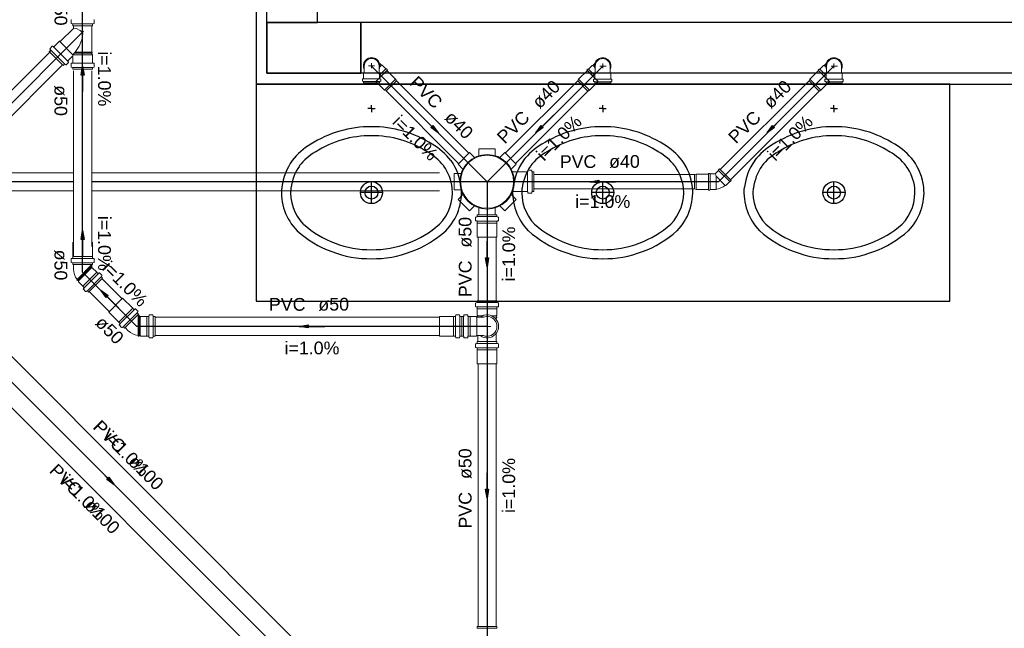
# Model space of a CAD drawing. Header units: millimetres. Extents: x 0 to 354, y 0 to 59.
# Tile 64 of 84: x 288.88 to 299.79, y 17.44 to 24.18. Entities that reach past the tile are written whole.
import ezdxf

# ---------------------------------------------------------------- set-up
doc = ezdxf.new("R2010")
doc.units = ezdxf.units.MM
for name, color, linetype, lineweight in [('AP-Colunas', 196, 'Continuous', 30), ('CV-Sentido tubo', 32, 'Continuous', 20), ('CV-Seção tubo', 32, 'Continuous', 20), ('CV-Textos tubo', 1, 'Continuous', 20), ('CV-Tubos detalhe', 32, 'Continuous', 30), ('Simbolos', 3, 'Continuous', 20), ('SIMBOLOS INT', 1, 'Continuous', 30), ('SIMBOLOS-INT', 1, 'Continuous', 20), ('Simbolos_int', 1, 'Continuous', 5), ('TQ-Sentido tubo', 32, 'Continuous', 20), ('TQ-Seção tubo', 32, 'Continuous', 20), ('TQ-Textos tubo', 1, 'Continuous', 20), ('TQ-Tubos detalhe', 32, 'Continuous', 30)]:
    doc.layers.add(name, color=color, linetype=linetype, lineweight=lineweight)
doc.styles.add('Arial', font='arial.ttf')
doc.styles.get("Standard").update_dxf_attribs({"font": 'arial.ttf'})
doc.dimstyles.get("Standard").update_dxf_attribs({"dimtxt": 0.18, "dimasz": 0.18, "dimexe": 0.18, "dimexo": 0.0625, "dimgap": 0.09, "dimtad": 0, "dimtih": 1, "dimtoh": 1, "dimdec": 4, "dimzin": 0, "dimdsep": 46, "dimtxsty": 'Standard', "dimcen": 0.09, "dimadec": 0, "dimazin": 0, "dimtfac": 1, "dimtdec": 4, "dimtofl": 0, "dimtmove": 0, "dimatfit": 3, "dimfxl": 1, "dimtolj": 1, "dimtzin": 0, "dimarcsym": 0})

msp = doc.modelspace()

# ---------------------------------------------------------------- linework, layer by layer
at = {"color": 1}
for p, q in [((292.1827, 24.1433), (292.1827, 30.5813)), ((291.5017, 30.4613), (291.5017, 23.4623)), ((291.6217, 23.5823), (291.6217, 30.4613)), ((292.6627, 24.1433), (291.6217, 24.1433)), ((291.6217, 24.1433), (291.6217, 23.5823)), ((291.6217, 24.1433), (292.1827, 24.1433)), ((292.6627, 23.5823), (292.6627, 24.1433)), ((303.4207, 24.1433), (292.6627, 24.1433)), ((292.6627, 24.1433), (292.6627, 23.5823)), ((291.6217, 23.5823), (292.6627, 23.5823)), ((303.3007, 23.5823), (291.6217, 23.5823)), ((291.5017, 23.4623), (303.3007, 23.4623))]:
    msp.add_line(p, q, dxfattribs=at)
at = {"layer": 'AP-Colunas'}
msp.add_lwpolyline([(291.5017, 23.4623), (291.5017, 21.0623), (299.1817, 21.0623), (299.1817, 23.4623), (291.5017, 23.4623)], close=True, dxfattribs=at)
at = {"layer": 'CV-Seção tubo'}
for p, q in [((283.3547, 17.9526), (289.2253, 23.824)), ((283.4959, 17.8112), (289.352, 23.6669)), ((289.4817, 21.556), (289.4817, 23.6083)), ((289.6817, 21.6677), (289.6817, 23.6083)), ((289.4817, 22.4823), (288.1673, 22.4823)), ((291.5017, 22.4823), (289.6817, 22.4823)), ((293.5317, 22.4823), (290.3837, 22.4823)), ((289.4817, 22.2823), (287.9673, 22.2823)), ((291.5017, 22.2823), (289.6817, 22.2823)), ((293.5317, 22.2823), (290.3837, 22.2823)), ((290.0187, 21.0868), (289.7957, 21.3101)), ((289.8767, 20.9454), (289.6537, 21.1687)), ((293.5317, 20.8823), (290.3837, 20.8823)), ((293.5317, 20.8823), (290.3837, 20.8823)), ((293.5317, 20.6823), (290.3837, 20.6823)), ((293.5317, 20.6823), (290.3837, 20.6823))]:
    msp.add_line(p, q, dxfattribs=at)
at = {"layer": 'CV-Tubos detalhe'}
for p, q in [((289.5817, 24.0213), (289.5817, 25.0213)), ((281.6035, 16.0603), (289.5817, 24.0384)), ((289.5817, 23.0213), (289.5817, 24.0213)), ((289.5817, 22.0213), (289.5817, 23.0213)), ((289.4817, 22.3823), (288.0673, 22.3823)), ((290.1817, 22.3823), (289.6817, 22.3823)), ((294.0597, 22.3823), (290.1817, 22.3823)), ((289.5817, 21.3823), (289.5817, 22.0213)), ((290.1817, 20.7823), (289.5817, 21.3823)), ((294.0597, 20.7823), (290.1817, 20.7823)), ((294.0597, 20.7823), (290.1817, 20.7823))]:
    msp.add_line(p, q, dxfattribs=at)
at = {"layer": 'Simbolos'}
for p, q in [((289.4547, 24.1364), (289.4547, 24.1714)), ((289.4577, 24.1324), (289.4697, 24.1294)), ((289.4727, 24.1084), (289.4727, 24.1254)), ((289.4727, 24.1084), (289.6907, 24.1084)), ((289.4807, 24.0834), (289.4807, 24.1084)), ((289.6827, 23.8154), (289.6827, 24.1084)), ((289.6907, 24.1084), (289.6907, 24.1254)), ((289.7057, 24.1324), (289.6937, 24.1294)), ((289.7087, 24.1364), (289.7087, 24.1714)), ((289.3357, 23.9364), (289.4787, 24.0784)), ((289.2207, 23.8574), (289.2457, 23.8814)), ((289.2507, 23.8824), (289.2587, 23.8754)), ((289.2637, 23.8754), (289.3247, 23.9364)), ((289.3247, 23.9364), (289.3357, 23.9364)), ((289.2127, 23.8244), (289.2257, 23.8364)), ((289.3677, 23.6694), (289.2127, 23.8244)), ((289.2197, 23.8524), (289.2257, 23.8414)), ((289.4187, 23.7204), (289.4667, 23.7684)), ((289.6827, 23.8154), (289.6887, 23.8154)), ((289.6827, 23.7924), (289.6827, 23.8034)), ((289.6827, 23.8034), (289.6887, 23.8034)), ((289.6907, 23.7854), (289.6827, 23.7924)), ((289.6887, 23.8034), (289.6887, 23.8154)), ((289.6907, 23.7184), (289.6907, 23.7854)), ((289.3677, 23.6694), (289.3797, 23.6824)), ((289.3957, 23.6764), (289.3847, 23.6824)), ((289.4007, 23.6774), (289.4247, 23.7024)), ((289.4257, 23.7074), (289.4187, 23.7154)), ((289.4547, 23.6544), (289.4547, 23.6894)), ((289.4577, 23.6934), (289.4687, 23.6944)), ((289.4727, 23.7184), (289.4727, 23.7654)), ((289.4727, 23.7174), (289.4727, 23.7184)), ((289.4727, 23.6984), (289.4727, 23.7174)), ((289.6907, 23.7174), (289.6907, 23.7184)), ((289.6907, 23.6984), (289.6907, 23.7174)), ((289.7057, 23.6934), (289.6947, 23.6944)), ((289.7087, 23.6544), (289.7087, 23.6894)), ((292.6987, 23.6643), (292.6987, 23.6253)), ((292.8637, 23.6643), (292.8637, 23.6253)), ((292.8667, 23.6953), (292.8897, 23.6723)), ((292.8967, 23.6723), (292.8897, 23.6723)), ((292.9387, 23.6303), (292.8967, 23.6723)), ((295.1827, 23.6273), (295.2247, 23.6693)), ((295.2247, 23.6693), (295.2317, 23.6693)), ((295.2537, 23.6923), (295.2317, 23.6693)), ((295.2577, 23.6623), (295.2577, 23.6223)), ((295.4227, 23.6623), (295.4227, 23.6223)), ((297.7437, 23.6273), (297.7857, 23.6693)), ((297.7857, 23.6693), (297.7927, 23.6693)), ((297.8147, 23.6923), (297.7927, 23.6693)), ((297.8187, 23.6623), (297.8187, 23.6223)), ((297.9837, 23.6623), (297.9837, 23.6223)), ((289.4577, 23.6514), (289.4697, 23.6474)), ((289.4727, 23.6264), (289.4727, 23.6434)), ((289.6907, 23.6264), (289.4727, 23.6264)), ((289.6907, 23.6264), (289.6907, 23.6434)), ((289.7057, 23.6514), (289.6937, 23.6474)), ((292.6927, 23.5823), (292.6987, 23.5883)), ((292.6927, 23.5253), (292.6927, 23.5823)), ((292.6987, 23.6253), (292.6987, 23.5883)), ((292.8297, 23.4923), (292.9497, 23.6125)), ((292.8637, 23.6253), (292.8637, 23.5883)), ((292.8697, 23.5823), (292.8637, 23.5883)), ((292.9557, 23.6183), (292.8697, 23.5323)), ((292.8697, 23.5253), (292.8697, 23.5823)), ((292.9447, 23.6303), (292.9387, 23.6303)), ((292.9557, 23.6183), (292.9447, 23.6303)), ((292.9497, 23.6125), (293.0457, 23.5163)), ((295.1697, 23.6119), (295.0727, 23.5158)), ((295.1657, 23.6163), (295.1767, 23.6273)), ((295.1657, 23.6163), (295.2517, 23.5293)), ((295.1697, 23.6119), (295.2897, 23.4917)), ((295.1767, 23.6273), (295.1827, 23.6273)), ((295.2517, 23.5803), (295.2577, 23.5853)), ((295.2517, 23.5233), (295.2517, 23.5803)), ((295.2577, 23.6223), (295.2577, 23.5853)), ((295.4227, 23.6223), (295.4227, 23.5853)), ((295.4287, 23.5803), (295.4227, 23.5853)), ((295.4287, 23.5233), (295.4287, 23.5803)), ((297.7307, 23.612), (297.6337, 23.5159)), ((297.7267, 23.6163), (297.7377, 23.6273)), ((297.7267, 23.6163), (297.8127, 23.5293)), ((297.7307, 23.612), (297.8507, 23.4918)), ((297.7377, 23.6273), (297.7437, 23.6273)), ((297.8127, 23.5803), (297.8187, 23.5853)), ((297.8127, 23.5233), (297.8127, 23.5803)), ((297.8187, 23.6223), (297.8187, 23.5853)), ((297.9837, 23.6223), (297.9837, 23.5853)), ((297.9897, 23.5803), (297.9837, 23.5853)), ((297.9897, 23.5233), (297.9897, 23.5803)), ((292.6807, 23.4983), (292.6807, 23.5173)), ((292.6837, 23.4943), (292.6897, 23.4923)), ((292.6847, 23.5213), (292.6897, 23.5213)), ((292.6927, 23.4763), (292.6927, 23.4883)), ((292.8697, 23.4763), (292.6927, 23.4763)), ((292.8297, 23.4923), (292.9257, 23.3961)), ((292.8697, 23.4763), (292.8697, 23.4883)), ((292.8777, 23.5213), (292.8727, 23.5213)), ((292.8787, 23.4943), (292.8727, 23.4923)), ((292.8817, 23.4983), (292.8817, 23.5173)), ((293.0457, 23.5163), (293.0557, 23.5001)), ((295.0727, 23.5158), (295.0637, 23.4995)), ((295.2897, 23.4917), (295.1937, 23.3956)), ((295.2397, 23.4953), (295.2397, 23.5143)), ((295.2427, 23.4913), (295.2487, 23.4903)), ((295.2437, 23.5183), (295.2487, 23.5193)), ((295.2517, 23.4743), (295.2517, 23.4863)), ((295.2517, 23.4743), (295.4287, 23.4743)), ((295.4287, 23.4743), (295.4287, 23.4863)), ((295.4367, 23.5183), (295.4317, 23.5193)), ((295.4377, 23.4913), (295.4317, 23.4903)), ((295.4407, 23.4953), (295.4407, 23.5143)), ((297.6337, 23.5159), (297.6247, 23.4996)), ((297.8507, 23.4918), (297.7547, 23.3957)), ((297.8007, 23.4953), (297.8007, 23.5143)), ((297.8037, 23.4913), (297.8097, 23.4903)), ((297.8047, 23.5183), (297.8097, 23.5193)), ((297.8127, 23.4743), (297.8127, 23.4863)), ((297.8127, 23.4743), (297.9897, 23.4743)), ((297.9897, 23.4743), (297.9897, 23.4863)), ((297.9977, 23.5183), (297.9927, 23.5193)), ((297.9987, 23.4913), (297.9927, 23.4903)), ((298.0017, 23.4953), (298.0017, 23.5143)), ((292.9257, 23.3961), (292.9417, 23.3869)), ((295.1937, 23.3956), (295.1767, 23.3864)), ((297.7547, 23.3957), (297.7377, 23.3865)), ((293.8647, 22.7043), (293.7377, 22.5773)), ((293.8647, 22.7043), (293.9197, 22.6493)), ((293.9697, 22.7483), (293.9697, 22.6703)), ((294.1497, 22.7483), (293.9697, 22.7483)), ((294.1497, 22.7483), (294.1497, 22.6703)), ((294.2547, 22.7043), (294.1997, 22.6493)), ((294.3817, 22.5773), (294.2547, 22.7043)), ((293.7377, 22.5773), (293.7927, 22.5223)), ((294.3817, 22.5773), (294.3267, 22.5223)), ((293.6937, 22.4723), (293.6937, 22.2923)), ((293.6937, 22.4723), (293.7717, 22.4723)), ((294.5057, 22.4913), (294.3407, 22.4913)), ((294.5107, 22.5063), (294.5097, 22.4953)), ((294.5497, 22.5093), (294.5147, 22.5093)), ((294.5537, 22.5063), (294.5567, 22.4943)), ((294.5777, 22.4913), (294.5607, 22.4913)), ((294.5777, 22.2733), (294.5777, 22.4913)), ((296.3747, 22.4673), (296.3567, 22.4623)), ((296.5107, 22.4673), (296.3747, 22.4673)), ((296.5107, 22.4735), (296.5107, 22.2911)), ((296.5107, 22.4735), (296.5267, 22.4735)), ((296.5107, 22.4673), (296.5107, 22.2973)), ((296.5267, 22.4735), (296.5307, 22.4693)), ((296.5307, 22.4693), (296.5847, 22.4693)), ((296.6227, 22.5075), (296.5847, 22.4693)), ((296.6337, 22.5244), (296.6227, 22.5131)), ((296.6227, 22.5131), (296.6227, 22.5075)), ((296.6337, 22.5244), (296.7627, 22.3957)), ((296.7457, 22.3844), (296.7037, 22.342)), ((296.7517, 22.3844), (296.7457, 22.3844)), ((296.7627, 22.3957), (296.7517, 22.3844)), ((293.6937, 22.2923), (293.7717, 22.2923)), ((293.7377, 22.1873), (293.7927, 22.2423)), ((294.3817, 22.1873), (294.3267, 22.2423)), ((294.5057, 22.2733), (294.3407, 22.2733)), ((294.5107, 22.2583), (294.5097, 22.2693)), ((294.5497, 22.2553), (294.5147, 22.2553)), ((294.5537, 22.2583), (294.5567, 22.2703)), ((294.5777, 22.2733), (294.5607, 22.2733)), ((296.3747, 22.2973), (296.3567, 22.3023)), ((296.5107, 22.2973), (296.3747, 22.2973)), ((296.5107, 22.2911), (296.5267, 22.2911)), ((296.5267, 22.2911), (296.5307, 22.2953)), ((296.5307, 22.2953), (296.5907, 22.2953)), ((296.5907, 22.2953), (296.5957, 22.3003)), ((296.7037, 22.342), (296.6967, 22.342)), ((293.7377, 22.1873), (293.8647, 22.0603)), ((294.2547, 22.0603), (294.3817, 22.1873)), ((293.8647, 22.0603), (293.9197, 22.1153)), ((293.9697, 22.0163), (293.9697, 22.0943)), ((294.1497, 22.0163), (294.1497, 22.0943)), ((294.2547, 22.0603), (294.1997, 22.1153)), ((293.9327, 21.9883), (293.9327, 21.9533)), ((293.9357, 21.9923), (293.9477, 21.9953)), ((293.9357, 21.9493), (293.9467, 21.9483)), ((293.9507, 22.0163), (294.1687, 22.0163)), ((293.9507, 22.0163), (293.9507, 21.9993)), ((293.9507, 21.9443), (293.9507, 21.9253)), ((293.9507, 21.9253), (293.9507, 21.9243)), ((293.9507, 21.9243), (293.9507, 21.7683)), ((293.9697, 22.0163), (294.1497, 22.0163)), ((294.1687, 22.0163), (294.1687, 21.9993)), ((294.1687, 21.9443), (294.1687, 21.9253)), ((294.1687, 21.9253), (294.1687, 21.9243)), ((294.1687, 21.9243), (294.1687, 21.7683)), ((294.1837, 21.9923), (294.1717, 21.9953)), ((294.1837, 21.9493), (294.1727, 21.9483)), ((294.1867, 21.9883), (294.1867, 21.9533)), ((289.4727, 21.557), (289.4727, 21.713)), ((289.6907, 21.557), (289.6907, 21.713)), ((289.4547, 21.493), (289.4547, 21.528)), ((289.4577, 21.532), (289.4687, 21.533)), ((289.4577, 21.489), (289.4697, 21.486)), ((289.4727, 21.556), (289.4727, 21.557)), ((289.4727, 21.537), (289.4727, 21.556)), ((289.4727, 21.465), (289.4727, 21.482)), ((289.6907, 21.556), (289.6907, 21.557)), ((289.6907, 21.537), (289.6907, 21.556)), ((289.6907, 21.465), (289.6907, 21.482)), ((289.7057, 21.489), (289.6937, 21.486)), ((289.7057, 21.532), (289.6947, 21.533)), ((289.7087, 21.493), (289.7087, 21.528)), ((289.4727, 21.465), (289.6907, 21.465)), ((289.4797, 21.4148), (289.4807, 21.465)), ((289.6827, 21.4325), (289.6827, 21.465)), ((289.6887, 21.4289), (289.6867, 21.4282)), ((289.7377, 21.3808), (289.6887, 21.4289)), ((289.7507, 21.3674), (289.7377, 21.3808)), ((289.7647, 21.3745), (289.7567, 21.3674)), ((289.7947, 21.349), (289.7697, 21.3738)), ((289.5197, 21.3016), (289.5157, 21.2967)), ((289.5237, 21.2889), (289.5157, 21.2967)), ((289.5287, 21.2925), (289.5237, 21.2889)), ((289.5357, 21.2854), (289.5287, 21.2925)), ((289.5347, 21.2748), (289.5357, 21.2854)), ((289.5827, 21.2267), (289.5347, 21.2748)), ((289.6477, 21.1623), (289.8017, 21.3165)), ((289.7957, 21.3441), (289.7887, 21.3335)), ((289.8017, 21.3165), (289.7897, 21.3285)), ((289.5967, 21.2133), (289.5827, 21.2267)), ((289.5897, 21.1991), (289.5967, 21.2076)), ((289.6147, 21.1694), (289.5897, 21.1942)), ((289.6197, 21.1687), (289.6307, 21.1751)), ((289.6477, 21.1623), (289.6357, 21.1744)), ((290.1357, 20.9829), (290.0247, 21.0932)), ((293.9357, 21.0423), (293.9477, 21.0453)), ((294.1687, 21.0663), (293.9507, 21.0663)), ((293.9507, 21.0663), (293.9507, 21.0493)), ((294.1687, 21.0663), (294.1687, 21.0493)), ((294.1837, 21.0423), (294.1717, 21.0453)), ((289.9807, 20.8287), (289.8707, 20.939)), ((290.1357, 20.9822), (290.1357, 20.9829)), ((290.1497, 20.9687), (290.1357, 20.9822)), ((290.1637, 20.9758), (290.1547, 20.9687)), ((290.1927, 20.9504), (290.1687, 20.9751)), ((290.1937, 20.9454), (290.1877, 20.9348)), ((293.9327, 21.0383), (293.9327, 21.0033)), ((293.9357, 20.9993), (293.9467, 20.9983)), ((293.9507, 20.9943), (293.9507, 20.9753)), ((293.9507, 20.9753), (293.9507, 20.9073)), ((294.1687, 20.9943), (294.1687, 20.9753)), ((294.1687, 20.9753), (294.1687, 20.9073)), ((294.1837, 20.9993), (294.1727, 20.9983)), ((294.1867, 21.0383), (294.1867, 21.0033)), ((289.9817, 20.828), (289.9807, 20.8287)), ((289.9957, 20.8146), (289.9817, 20.828)), ((290.0457, 20.7637), (290.2007, 20.9178)), ((290.2007, 20.9178), (290.1887, 20.9299)), ((290.2177, 20.8893), (290.1947, 20.9123)), ((290.2247, 20.8913), (290.2237, 20.8893)), ((290.2927, 20.8913), (290.2247, 20.8913)), ((290.3117, 20.8913), (290.2927, 20.8913)), ((290.3167, 20.9063), (290.3157, 20.8953)), ((290.3557, 20.9093), (290.3207, 20.9093)), ((290.3597, 20.9063), (290.3627, 20.8943)), ((290.3837, 20.8913), (290.3667, 20.8913)), ((290.3837, 20.6733), (290.3837, 20.8913)), ((293.6877, 20.8913), (293.5317, 20.8913)), ((293.6887, 20.8913), (293.6877, 20.8913)), ((293.7077, 20.8913), (293.6887, 20.8913)), ((293.7127, 20.9063), (293.7117, 20.8953)), ((293.7517, 20.9093), (293.7167, 20.9093)), ((293.7557, 20.9063), (293.7587, 20.8943)), ((293.7797, 20.8913), (293.7627, 20.8913)), ((293.7797, 20.8913), (293.7797, 20.6733)), ((293.7797, 20.8913), (293.7967, 20.8913)), ((293.7797, 20.8913), (293.7797, 20.6733)), ((293.8037, 20.9063), (293.8007, 20.8943)), ((293.8077, 20.9093), (293.8427, 20.9093)), ((293.8467, 20.9063), (293.8477, 20.8953)), ((293.8517, 20.8913), (293.8707, 20.8913)), ((293.8707, 20.8913), (293.8717, 20.8913)), ((293.8717, 20.8913), (293.9387, 20.8913)), ((293.9387, 20.8913), (293.9457, 20.8833)), ((293.9457, 20.8833), (294.0187, 20.8833)), ((293.9507, 20.9073), (293.9587, 20.9003)), ((293.9587, 20.8903), (293.9527, 20.8893)), ((293.9527, 20.8893), (293.9527, 20.8833)), ((293.9587, 20.9003), (293.9587, 20.8833)), ((294.1687, 20.9073), (294.1607, 20.9003)), ((294.1607, 20.9003), (294.1607, 20.8593)), ((294.1607, 20.8903), (294.1667, 20.8893)), ((294.1607, 20.8773), (294.1667, 20.8783)), ((294.1667, 20.8893), (294.1667, 20.8783)), ((289.9877, 20.8005), (289.9957, 20.8089)), ((290.0137, 20.7708), (289.9887, 20.7955)), ((290.0187, 20.77), (290.0287, 20.7764)), ((290.0457, 20.7637), (290.0337, 20.7757)), ((290.0867, 20.7333), (290.0517, 20.7693)), ((290.1947, 20.6813), (290.1957, 20.6753)), ((290.2067, 20.6753), (290.1957, 20.6753)), ((290.2077, 20.6813), (290.2067, 20.6753)), ((290.2177, 20.6813), (290.2077, 20.6813)), ((290.2247, 20.6733), (290.2177, 20.6813)), ((290.2927, 20.6733), (290.2247, 20.6733)), ((290.3117, 20.6733), (290.2927, 20.6733)), ((290.3167, 20.6583), (290.3157, 20.6693)), ((290.3557, 20.6553), (290.3207, 20.6553)), ((290.3597, 20.6583), (290.3627, 20.6703)), ((290.3837, 20.6733), (290.3667, 20.6733)), ((293.6877, 20.6733), (293.5317, 20.6733)), ((293.6887, 20.6733), (293.6877, 20.6733)), ((293.7077, 20.6733), (293.6887, 20.6733)), ((293.7127, 20.6583), (293.7117, 20.6693)), ((293.7517, 20.6553), (293.7167, 20.6553)), ((293.7557, 20.6583), (293.7587, 20.6703)), ((293.7797, 20.6733), (293.7627, 20.6733)), ((293.7797, 20.6733), (293.7967, 20.6733)), ((293.8037, 20.6583), (293.8007, 20.6703)), ((293.8077, 20.6553), (293.8427, 20.6553)), ((293.8467, 20.6583), (293.8477, 20.6693)), ((293.8517, 20.6733), (293.8707, 20.6733)), ((293.8707, 20.6733), (293.8717, 20.6733)), ((293.8717, 20.6733), (293.9387, 20.6733)), ((293.9387, 20.6733), (293.9457, 20.6813)), ((293.9457, 20.6813), (294.0187, 20.6813)), ((293.9507, 20.6143), (294.1687, 20.6143)), ((293.9507, 20.6143), (293.9507, 20.5973)), ((293.9587, 20.6813), (293.9587, 20.6143)), ((294.1607, 20.7053), (294.1607, 20.6143)), ((294.1687, 20.6143), (294.1687, 20.5973)), ((293.9327, 20.5863), (293.9327, 20.5513)), ((293.9357, 20.5903), (293.9477, 20.5933)), ((293.9357, 20.5473), (293.9467, 20.5463)), ((293.9507, 20.5423), (293.9507, 20.5233)), ((293.9507, 20.5233), (293.9507, 20.5223)), ((293.9507, 20.5223), (293.9507, 20.3663)), ((294.1687, 20.5423), (294.1687, 20.5233)), ((294.1687, 20.5233), (294.1687, 20.5223)), ((294.1687, 20.5223), (294.1687, 20.3663)), ((294.1837, 20.5903), (294.1717, 20.5933)), ((294.1837, 20.5473), (294.1727, 20.5463)), ((294.1867, 20.5863), (294.1867, 20.5513)), ((293.9507, 17.4623), (294.1687, 17.4623)), ((293.9507, 17.4623), (293.9507, 17.4453)), ((294.1687, 17.4623), (294.1687, 17.4453))]:
    msp.add_line(p, q, dxfattribs=at)
msp.add_circle((294.0597, 22.3823), 0.302, dxfattribs=at)
for centre, radius, start, end in [((289.4587, 24.1714), 0.004, 95, 180), ((289.4587, 24.1364), 0.004, 180, 255), ((289.4687, 24.1254), 0.004, 360, 75), ((289.6947, 24.1254), 0.004, 105, 180), ((289.7047, 24.1714), 0.004, 360, 85), ((289.7047, 24.1364), 0.004, 285, 360), ((289.4747, 24.0834), 0.006, 315, 360), ((289.2477, 23.8794), 0.004, 50, 135), ((289.2617, 23.8784), 0.004, 230, 314.9998), ((289.2237, 23.8544), 0.004, 135, 210), ((289.2227, 23.8394), 0.004, 314.9998, 30), ((289.4687, 23.7654), 0.004, 360, 135), ((289.3827, 23.6794), 0.004, 60, 135), ((289.3977, 23.6804), 0.004, 240, 315.0001), ((289.4217, 23.7184), 0.004, 135, 220), ((289.4227, 23.7044), 0.004, 314.9998, 40), ((289.4587, 23.6894), 0.004, 95, 180), ((289.4687, 23.6984), 0.004, 274.9999, 360), ((289.6947, 23.6984), 0.004, 180, 265.0001), ((289.7047, 23.6894), 0.004, 360, 85), ((292.7817, 23.6643), 0.0823, 0.00006, 180), ((295.3397, 23.6623), 0.0823, 0.00006, 180), ((297.9007, 23.6623), 0.0823, 0.00006, 180), ((289.4587, 23.6544), 0.004, 180, 255), ((289.4687, 23.6434), 0.004, 360, 75), ((289.6947, 23.6434), 0.004, 105, 180), ((289.7047, 23.6544), 0.004, 284.9999, 360), ((292.6847, 23.5173), 0.004, 95.0009, 180), ((292.6847, 23.4983), 0.004, 180, 255.001), ((292.6887, 23.5253), 0.004, 275, 0.00006), ((292.6887, 23.4883), 0.004, 0.00006, 75.0009), ((292.8737, 23.5253), 0.004, 180, 264.999), ((292.8737, 23.4883), 0.004, 104.999, 180), ((292.8777, 23.5173), 0.004, 0.00006, 85.0004), ((292.8777, 23.4983), 0.004, 285.003, 0.00006), ((295.2437, 23.5143), 0.004, 95.0008, 180), ((295.2437, 23.4953), 0.004, 180, 255.001), ((295.2477, 23.5233), 0.004, 275, 0.00006), ((295.2477, 23.4863), 0.004, 0.00006, 75.0008), ((295.4327, 23.5233), 0.004, 180, 265), ((295.4327, 23.4863), 0.004, 104.999, 180), ((295.4367, 23.5143), 0.004, 0.00006, 85.0003), ((295.4367, 23.4953), 0.004, 285.003, 0.00006), ((297.8047, 23.5143), 0.004, 95.0008, 180), ((297.8047, 23.4953), 0.004, 180, 255.001), ((297.8087, 23.5233), 0.004, 275, 0.00006), ((297.8087, 23.4863), 0.004, 0.00006, 75.0008), ((297.9937, 23.5233), 0.004, 180, 265), ((297.9937, 23.4863), 0.004, 104.999, 180), ((297.9977, 23.5143), 0.004, 0.00006, 85.0003), ((297.9977, 23.4953), 0.004, 285.003, 0.00006), ((294.5057, 22.4953), 0.004, 270, 354.988), ((294.5147, 22.5053), 0.004, 90, 175.015), ((294.5497, 22.5053), 0.004, 14.9851, 90), ((294.5607, 22.4953), 0.004, 195.011, 270), ((294.5057, 22.2693), 0.004, 4.98483, 90), ((294.5147, 22.2593), 0.004, 185.012, 270), ((294.5497, 22.2593), 0.004, 270, 344.989), ((294.5607, 22.2693), 0.004, 90, 165.015), ((296.5587, 22.5301), 0.2337, 278.933, 306.067), ((293.9367, 21.9883), 0.004, 105, 180), ((293.9367, 21.9533), 0.004, 180, 265), ((293.9467, 21.9443), 0.004, 0, 85), ((293.9467, 21.9993), 0.004, 285, 0), ((294.1727, 21.9993), 0.004, 180, 255), ((294.1727, 21.9443), 0.004, 95, 180), ((294.1827, 21.9533), 0.004, 275, 0), ((294.1827, 21.9883), 0.004, 0, 75), ((289.4587, 21.528), 0.004, 95, 180), ((289.4587, 21.493), 0.004, 180, 255), ((289.4687, 21.537), 0.004, 275, 360), ((289.4687, 21.482), 0.004, 360, 75), ((289.6947, 21.537), 0.004, 180, 265), ((289.6947, 21.482), 0.004, 105, 180), ((289.7047, 21.528), 0.004, 360, 85), ((289.7047, 21.493), 0.004, 285, 360), ((289.6697, 21.4162), 0.1893, 180.445, 217.398), ((289.6867, 21.4325), 0.004, 180, 270.0004), ((289.7667, 21.3709), 0.004, 45, 130), ((289.7537, 21.3702), 0.004, 225, 310.0004), ((289.7927, 21.3313), 0.004, 150, 225), ((289.7917, 21.3462), 0.004, 330.0004, 45), ((289.5927, 21.197), 0.004, 140, 225), ((289.5937, 21.2104), 0.004, 320.0004, 45), ((289.6177, 21.1722), 0.004, 225, 300.0004), ((289.6327, 21.1715), 0.004, 45, 120), ((293.9367, 21.0383), 0.004, 105.003, 180), ((293.9467, 21.0493), 0.004, 285.003, 0), ((294.1727, 21.0493), 0.004, 180, 254.997), ((294.1827, 21.0383), 0.004, 0, 74.9973), ((290.1517, 20.9716), 0.004, 225, 310.0004), ((290.1657, 20.9723), 0.004, 45, 130), ((290.1907, 20.9327), 0.004, 150, 225), ((290.1907, 20.9475), 0.004, 330.0004, 45), ((293.9367, 21.0033), 0.004, 180, 265.002), ((293.9467, 20.9943), 0.004, 0, 85.0016), ((294.1727, 20.9943), 0.004, 94.9984, 180), ((294.1827, 21.0033), 0.004, 274.998, 0), ((290.2207, 20.8923), 0.004, 225, 315), ((290.3117, 20.8953), 0.004, 270, 355), ((290.3207, 20.9053), 0.004, 90, 175), ((290.3557, 20.9053), 0.004, 15, 90), ((290.3667, 20.8953), 0.004, 195, 270), ((293.7077, 20.8953), 0.004, 270, 355), ((293.7167, 20.9053), 0.004, 90, 175), ((293.7517, 20.9053), 0.004, 15, 90), ((293.7627, 20.8953), 0.004, 195, 270), ((293.7967, 20.8953), 0.004, 270, 345.015), ((293.8077, 20.9053), 0.004, 90, 164.989), ((293.8427, 20.9053), 0.004, 5.01205, 90), ((293.8517, 20.8953), 0.004, 184.985, 270), ((294.0597, 20.7823), 0.1094, 247.952, 112.047), ((289.9917, 20.7983), 0.004, 140, 225), ((289.9927, 20.8118), 0.004, 320.0004, 45), ((290.0167, 20.7736), 0.004, 225, 300.0004), ((290.0317, 20.7729), 0.004, 45, 120), ((290.2197, 20.8683), 0.1893, 225.444, 262.3977), ((290.3117, 20.6693), 0.004, 5, 90), ((290.3207, 20.6593), 0.004, 185, 270), ((290.3557, 20.6593), 0.004, 270, 345), ((290.3667, 20.6693), 0.004, 90, 165), ((293.7077, 20.6693), 0.004, 5.00001, 90), ((293.7167, 20.6593), 0.004, 185, 270), ((293.7517, 20.6593), 0.004, 270, 345), ((293.7627, 20.6693), 0.004, 90, 165), ((293.7967, 20.6693), 0.004, 15.0115, 90), ((293.8077, 20.6593), 0.004, 194.985, 270), ((293.8427, 20.6593), 0.004, 270, 355.015), ((293.8517, 20.6693), 0.004, 90, 174.988), ((293.9367, 20.5863), 0.004, 105, 180), ((293.9367, 20.5513), 0.004, 180, 265), ((293.9467, 20.5423), 0.004, 0, 85), ((293.9467, 20.5973), 0.004, 285, 0), ((294.1727, 20.5973), 0.004, 180, 255), ((294.1727, 20.5423), 0.004, 95, 180), ((294.1827, 20.5513), 0.004, 275, 0), ((294.1827, 20.5863), 0.004, 0, 75), ((293.9467, 17.4453), 0.004, 285.003, 0), ((294.1727, 17.4453), 0.004, 180, 254.997)]:
    msp.add_arc(centre, radius, start, end, dxfattribs=at)
at = {"layer": 'SIMBOLOS INT', "linetype": 'Continuous'}
for p, q in [((292.7797, 23.1923), (292.7797, 23.2313)), ((295.3397, 23.1923), (295.3397, 23.2313)), ((297.9007, 23.1923), (297.9007, 23.2313)), ((292.7797, 23.1923), (292.7407, 23.1923)), ((292.7797, 23.1923), (292.8187, 23.1923)), ((292.7797, 23.1923), (292.7797, 23.1533)), ((295.3397, 23.1923), (295.3007, 23.1923)), ((295.3397, 23.1923), (295.3787, 23.1923)), ((295.3397, 23.1923), (295.3397, 23.1533)), ((297.9007, 23.1923), (297.8617, 23.1923)), ((297.9007, 23.1923), (297.9397, 23.1923)), ((297.9007, 23.1923), (297.9007, 23.1533)), ((292.7797, 22.1393), (292.7797, 22.3853)), ((295.3397, 22.1393), (295.3397, 22.3853)), ((297.9007, 22.1393), (297.9007, 22.3853)), ((292.9027, 22.2623), (292.6597, 22.2623)), ((295.4627, 22.2623), (295.2197, 22.2623)), ((298.0237, 22.2623), (297.7807, 22.2623))]:
    msp.add_line(p, q, dxfattribs=at)
for centre, radius in [((292.7797, 22.2623), 0.122), ((295.3397, 22.2623), 0.122), ((297.9007, 22.2623), 0.122), ((292.7797, 22.2623), 0.072), ((295.3397, 22.2623), 0.072), ((297.9007, 22.2623), 0.072)]:
    msp.add_circle(centre, radius, dxfattribs=at)
for centre, radius, start, end in [((292.7707, 21.7643), 1.2273, 89.5504, 122.738), ((292.7887, 21.7643), 1.2273, 57.262, 90.4496), ((295.3307, 21.7643), 1.2273, 89.5504, 122.738), ((295.3487, 21.7643), 1.2273, 57.262, 90.4496), ((297.8917, 21.7643), 1.2273, 89.5504, 122.738), ((297.9097, 21.7643), 1.2273, 57.262, 90.4496), ((292.4977, 22.1423), 0.7636, 120.725, 141.484), ((292.7707, 21.7643), 1.1273, 89.5504, 122.828), ((292.7887, 21.7643), 1.1273, 57.172, 90.4496), ((293.0617, 22.1423), 0.7636, 38.516, 59.275), ((295.0577, 22.1423), 0.7636, 120.725, 141.484), ((295.3307, 21.7643), 1.1273, 89.5504, 122.828), ((295.3487, 21.7643), 1.1273, 57.172, 90.4496), ((295.6217, 22.1423), 0.7636, 38.516, 59.275), ((297.6187, 22.1423), 0.7636, 120.725, 141.484), ((297.8917, 21.7643), 1.1273, 89.5504, 122.828), ((297.9097, 21.7643), 1.1273, 57.172, 90.4496), ((298.1827, 22.1423), 0.7636, 38.516, 59.275), ((292.4977, 22.1423), 0.6636, 120.575, 141.253), ((293.0617, 22.1423), 0.6636, 38.7471, 59.425), ((295.0577, 22.1423), 0.6636, 120.575, 141.253), ((295.6217, 22.1423), 0.6636, 38.7471, 59.425), ((297.6187, 22.1423), 0.6636, 120.575, 141.253), ((298.1827, 22.1423), 0.6636, 38.7471, 59.425), ((292.4197, 22.2473), 0.6357, 144.523, 173.177), ((293.1427, 22.2473), 0.6357, 6.82294, 35.477), ((294.9797, 22.2473), 0.6357, 144.523, 173.177), ((295.7027, 22.2473), 0.6357, 6.82294, 35.477), ((297.5407, 22.2473), 0.6357, 144.523, 173.177), ((298.2637, 22.2473), 0.6357, 6.82294, 35.477), ((292.4197, 22.2473), 0.5357, 144.805, 173.057), ((293.1427, 22.2473), 0.5357, 6.94299, 35.195), ((294.9797, 22.2473), 0.5357, 144.805, 173.057), ((295.7027, 22.2473), 0.5357, 6.94299, 35.195), ((297.5407, 22.2473), 0.5357, 144.805, 173.057), ((298.2637, 22.2473), 0.5357, 6.94299, 35.195), ((292.3897, 22.2653), 0.6069, 174.453, 224.382), ((292.3897, 22.2653), 0.5069, 174.578, 224.002), ((293.1697, 22.2653), 0.5069, 315.998, 5.42199), ((293.1697, 22.2653), 0.6069, 315.618, 5.54801), ((294.9497, 22.2653), 0.6069, 174.453, 224.382), ((294.9497, 22.2653), 0.5069, 174.578, 224.002), ((295.7297, 22.2653), 0.5069, 315.998, 5.42199), ((295.7297, 22.2653), 0.6069, 315.618, 5.54801), ((297.5107, 22.2653), 0.6069, 174.453, 224.382), ((297.5107, 22.2653), 0.5069, 174.578, 224.002), ((298.2907, 22.2653), 0.5069, 315.998, 5.42199), ((298.2907, 22.2653), 0.6069, 315.618, 5.54801), ((292.7707, 22.7543), 1.2237, 228.324, 270.484), ((292.7707, 22.7543), 1.1237, 228.504, 270.484), ((292.7887, 22.7543), 1.2237, 269.516, 311.676), ((292.7887, 22.7543), 1.1237, 269.516, 311.496), ((295.3307, 22.7543), 1.2237, 228.324, 270.484), ((295.3307, 22.7543), 1.1237, 228.504, 270.484), ((295.3487, 22.7543), 1.2237, 269.516, 311.676), ((295.3487, 22.7543), 1.1237, 269.516, 311.496), ((297.8917, 22.7543), 1.2237, 228.324, 270.484), ((297.8917, 22.7543), 1.1237, 228.504, 270.484), ((297.9097, 22.7543), 1.2237, 269.516, 311.676), ((297.9097, 22.7543), 1.1237, 269.516, 311.496)]:
    msp.add_arc(centre, radius, start, end, dxfattribs=at)
at = {"layer": 'SIMBOLOS-INT'}
for p, q in [((289.6827, 24.1084), (289.4807, 24.1084)), ((289.5787, 24.0354), (289.5927, 24.0494)), ((289.5817, 24.0284), (289.5817, 24.0604)), ((289.3247, 23.9364), (289.4767, 23.7844)), ((289.3827, 23.6844), (289.2277, 23.8394)), ((289.4167, 23.7184), (289.2617, 23.8734)), ((289.4767, 23.7854), (289.6907, 23.7854)), ((289.4887, 23.8034), (289.4987, 23.8154)), ((289.6827, 23.8034), (289.4887, 23.8034)), ((289.6827, 23.8154), (289.4987, 23.8154)), ((289.6907, 23.6954), (289.4727, 23.6954)), ((289.6907, 23.6474), (289.4727, 23.6474))]:
    msp.add_line(p, q, dxfattribs=at)
for points in [[(289.4807, 24.0834), (289.5137, 24.0764), (289.5537, 24.0554), (289.5767, 24.0364)], [(289.5767, 24.0364), (289.5827, 24.0194), (289.5737, 23.9514), (289.5447, 23.8814), (289.4987, 23.8154)], [(289.4887, 23.8034), (289.4807, 23.7934), (289.4697, 23.7694)]]:
    msp.add_lwpolyline(points, dxfattribs=at)
at = {"layer": 'Simbolos_int'}
for p, q in [((289.4727, 24.1284), (289.6907, 24.1284)), ((292.8147, 23.6643), (292.7457, 23.6643)), ((292.7817, 23.6963), (292.7817, 23.6383)), ((292.8897, 23.6723), (292.8717, 23.6543)), ((295.2317, 23.6693), (295.2497, 23.6523)), ((295.3787, 23.6623), (295.3077, 23.6623)), ((295.3397, 23.6893), (295.3397, 23.6403)), ((297.7927, 23.6693), (297.8107, 23.6523)), ((297.9397, 23.6623), (297.8687, 23.6623)), ((297.9007, 23.6893), (297.9007, 23.6403)), ((292.6987, 23.5883), (292.8637, 23.5883)), ((292.9387, 23.6303), (292.8697, 23.5603)), ((295.1827, 23.6273), (295.2517, 23.5573)), ((295.4227, 23.5853), (295.2577, 23.5853)), ((297.7437, 23.6273), (297.8127, 23.5573)), ((297.9837, 23.5853), (297.8187, 23.5853)), ((292.6927, 23.5223), (292.8697, 23.5223)), ((292.6927, 23.4923), (292.8697, 23.4923)), ((292.9257, 23.3961), (293.0457, 23.5163)), ((292.9417, 23.3869), (293.0557, 23.5001)), ((295.0637, 23.4995), (295.1767, 23.3864)), ((295.0727, 23.5158), (295.1937, 23.3956)), ((295.4287, 23.5193), (295.2517, 23.5193)), ((295.4287, 23.4893), (295.2517, 23.4893)), ((297.6247, 23.4996), (297.7377, 23.3865)), ((297.6337, 23.5159), (297.7547, 23.3957)), ((297.9897, 23.5193), (297.8127, 23.5193)), ((297.9897, 23.4893), (297.8127, 23.4893)), ((294.5087, 22.2733), (294.5087, 22.4913)), ((294.5577, 22.2733), (294.5577, 22.4913)), ((296.3567, 22.4623), (296.3567, 22.3023)), ((296.3747, 22.4673), (296.3747, 22.2973)), ((296.5307, 22.4693), (296.5307, 22.2953)), ((296.5907, 22.4544), (296.5847, 22.4693)), ((296.7457, 22.3844), (296.6227, 22.5075)), ((296.5957, 22.4431), (296.5907, 22.4544)), ((296.5957, 22.4431), (296.6967, 22.342)), ((296.5957, 22.3003), (296.5957, 22.4431)), ((293.9507, 21.9963), (294.1687, 21.9963)), ((293.9507, 21.9473), (294.1687, 21.9473)), ((293.9507, 21.9253), (294.1687, 21.9253)), ((293.9507, 21.7683), (294.1687, 21.7683)), ((289.4727, 21.556), (289.6907, 21.556)), ((289.4727, 21.534), (289.6907, 21.534)), ((289.4727, 21.485), (289.6907, 21.485)), ((289.6827, 21.465), (289.4807, 21.465)), ((289.5197, 21.3016), (289.6827, 21.465)), ((289.5287, 21.2925), (289.6837, 21.4473)), ((289.5357, 21.2854), (289.6827, 21.4325)), ((289.5827, 21.2267), (289.7377, 21.3808)), ((289.5997, 21.2104), (289.7537, 21.3646)), ((289.6337, 21.1765), (289.7877, 21.3306)), ((289.8707, 20.939), (290.0247, 21.0932)), ((294.1687, 21.0463), (293.9507, 21.0463)), ((289.9817, 20.828), (290.1357, 20.9822)), ((289.9977, 20.8125), (290.1517, 20.9666)), ((290.0317, 20.7778), (290.1857, 20.932)), ((294.1687, 20.9983), (293.9507, 20.9983)), ((294.1687, 20.9753), (293.9507, 20.9753)), ((290.1947, 20.9123), (290.0517, 20.7693)), ((290.1947, 20.6813), (290.1947, 20.9123)), ((290.2077, 20.6813), (290.2077, 20.9003)), ((290.2177, 20.6813), (290.2177, 20.8893)), ((290.2927, 20.6733), (290.2927, 20.8913)), ((290.3157, 20.6733), (290.3157, 20.8913)), ((290.3637, 20.6733), (290.3637, 20.8913)), ((293.5317, 20.8913), (293.5317, 20.6733)), ((293.6887, 20.8913), (293.6887, 20.6733)), ((293.7107, 20.8913), (293.7107, 20.6733)), ((293.7597, 20.8913), (293.7597, 20.6733)), ((293.7997, 20.8913), (293.7997, 20.6733)), ((293.8487, 20.8913), (293.8487, 20.6733)), ((293.8707, 20.6733), (293.8707, 20.8913)), ((293.9457, 20.6813), (293.9457, 20.8833)), ((293.9587, 20.9003), (294.0127, 20.9003)), ((294.0597, 20.8233), (294.0597, 20.7413)), ((294.1607, 20.9003), (294.1067, 20.9003)), ((294.0597, 20.7823), (294.0147, 20.7823)), ((294.0147, 20.7823), (294.1007, 20.7823)), ((294.1607, 20.6143), (293.9587, 20.6143)), ((293.9507, 20.5943), (294.1687, 20.5943)), ((293.9507, 20.5453), (294.1687, 20.5453)), ((293.9507, 20.5233), (294.1687, 20.5233)), ((293.9507, 20.3663), (294.1687, 20.3663)), ((293.9507, 17.4423), (294.1687, 17.4423))]:
    msp.add_line(p, q, dxfattribs=at)
msp.add_circle((294.0597, 22.3823), 0.294, dxfattribs=at)
for centre, radius, start, end in [((292.7817, 23.6643), 0.0912, 334.623, 205.377), ((292.7817, 23.6643), 0.0912, 19.6234, 205.377), ((295.3397, 23.6623), 0.0912, 334.623, 205.377), ((295.3397, 23.6623), 0.0912, 334.623, 160.377), ((297.9007, 23.6623), 0.0912, 334.623, 205.377), ((297.9007, 23.6623), 0.0912, 334.623, 160.377), ((294.0597, 20.7823), 0.1272, 232.86, 127.139)]:
    msp.add_arc(centre, radius, start, end, dxfattribs=at)
at = {"layer": 'TQ-Seção tubo'}
for p, q in [((293.0557, 23.5001), (293.8577, 22.6975)), ((295.0637, 23.4995), (294.2617, 22.6973)), ((297.6247, 23.4996), (296.6417, 22.5167)), ((292.9417, 23.3869), (293.7447, 22.5843)), ((295.1767, 23.3864), (294.3747, 22.5841)), ((297.7377, 23.3865), (296.7547, 22.4035)), ((296.3567, 22.4623), (294.5777, 22.4623)), ((296.3567, 22.3023), (294.5777, 22.3023)), ((287.3977, 21.846), (292.5357, 16.7082)), ((287.3977, 21.846), (292.5357, 16.7082)), ((293.9597, 21.7683), (293.9597, 21.0663)), ((294.1597, 21.7683), (294.1597, 21.0663)), ((287.1147, 21.5632), (292.2527, 16.4254)), ((287.1147, 21.5632), (292.2527, 16.4253)), ((293.9597, 20.3663), (293.9597, 17.4623)), ((294.1597, 20.3663), (294.1597, 17.4623))]:
    msp.add_line(p, q, dxfattribs=at)
at = {"layer": 'TQ-Tubos detalhe'}
for p, q in [((292.7797, 23.6623), (294.0597, 22.3823)), ((295.3397, 23.6623), (294.0597, 22.3823)), ((297.9007, 23.6623), (296.6207, 22.3823)), ((294.0597, 22.3823), (294.0597, 20.7823)), ((296.6207, 22.3823), (294.0597, 22.3823)), ((286.7607, 22.2003), (292.9007, 16.0603)), ((286.7607, 22.2003), (292.9007, 16.0603)), ((294.0597, 20.7823), (294.0597, 17.2603))]:
    msp.add_line(p, q, dxfattribs=at)

# ---------------------------------------------------------------- texts
at = {"layer": 'CV-Textos tubo', "char_height": 0.1412, "line_spacing_factor": 0.798, "style": 'Arial'}
for s, insert, width, attachment_point, rotation in [('ø50', (289.4111, 24.4503), 0.50832, 1, 269.99979), ('i=1.0%', (289.8941, 23.5213), 1.01664, 2, 269.99979), ('ø50', (289.4111, 23.4503), 0.50832, 1, 269.99979), ('i=1.0%', (289.8941, 21.7013), 1.01664, 2, 269.99979), ('ø50', (289.4111, 21.6313), 0.50832, 1, 269.99979), ('i=1.0%', (290.1018, 21.3023), 1.01664, 2, 314.99989), ('ø50', (289.8108, 20.9113), 0.50832, 1, 314.99989)]:
    msp.add_mtext(s, dxfattribs=dict(at, insert=insert, width=width, attachment_point=attachment_point, rotation=rotation))
for s, insert, width, attachment_point in [('PVC', (292.0497, 20.9529), 0.50832, 9), ('ø50', (292.1917, 20.9529), 0.50832, 7), ('i=1.0%', (292.1207, 20.4709), 1.01664, 8)]:
    msp.add_mtext(s, dxfattribs=dict(at, insert=insert, width=width, attachment_point=attachment_point))
at = {"layer": 'TQ-Textos tubo', "char_height": 0.1412, "line_spacing_factor": 0.798, "style": 'Arial'}
for s, insert, width, attachment_point, rotation in [('PVC', (293.4766, 23.1782), 0.50832, 9, 314.99989), ('ø40', (294.6438, 23.1782), 0.50832, 7, 45.00011), ('ø40', (297.2038, 23.1782), 0.50832, 7, 45.00011), ('i=1.0%', (293.2136, 22.8162), 1.01664, 8, 314.99989), ('ø40', (293.5766, 23.0792), 0.50832, 7, 314.99989), ('PVC', (294.5438, 23.0792), 0.50832, 9, 45.00011), ('i=1.0%', (294.9068, 22.8162), 1.01664, 8, 45.00011), ('PVC', (297.1048, 23.0792), 0.50832, 9, 45.00011), ('i=1.0%', (297.4668, 22.8162), 1.01664, 8, 45.00011), ('ø50', (293.8901, 21.6533), 0.50832, 7, 90.00021), ('i=1.0%', (294.3721, 21.5823), 1.01664, 8, 90.00021), ('PVC', (293.8901, 21.5113), 0.50832, 9, 90.00021), ('PVC', (289.9716, 19.3712), 0.50832, 9, 314.99989), ('i=1.0%', (290.1218, 19.4213), 1.01664, 2, 314.99989), ('ø50', (293.8901, 19.0923), 0.50832, 7, 90.00021), ('ø100', (290.0716, 19.2712), 0.67776, 7, 314.99989), ('i=1.0%', (294.3721, 19.0213), 1.01664, 8, 90.00021), ('PVC', (289.5898, 18.9893), 0.50832, 3, 314.99989), ('i=1.0%', (289.5396, 18.8392), 1.01664, 8, 314.99989), ('PVC', (293.8901, 18.9503), 0.50832, 9, 90.00021), ('ø100', (289.6898, 18.8893), 0.67776, 1, 314.99989)]:
    msp.add_mtext(s, dxfattribs=dict(at, insert=insert, width=width, attachment_point=attachment_point, rotation=rotation))
for s, insert, width, attachment_point in [('PVC', (295.2697, 22.5329), 0.50832, 9), ('ø40', (295.4107, 22.5329), 0.50832, 7), ('i=1.0%', (295.3407, 22.0909), 1.01664, 8)]:
    msp.add_mtext(s, dxfattribs=dict(at, insert=insert, width=width, attachment_point=attachment_point))

# ---------------------------------------------------------------- leaders
at = {"layer": 'CV-Sentido tubo'}
for points in [[(289.5817, 23.6625), (289.5817, 23.3801)], [(289.5817, 21.843), (289.5817, 21.5606)], [(289.7817, 21.1821), (289.9817, 20.9824)], [(291.9797, 20.7823), (292.2617, 20.7823)]]:
    msp.add_leader(points, dimstyle='Standard', override={"dimasz": 0.1, "dimldrblk": 'CLOSED'}, dxfattribs=at)
at = {"layer": 'TQ-Sentido tubo'}
for points in [[(293.5197, 22.9225), (293.3197, 23.1221)], [(294.5997, 22.9225), (294.7997, 23.1221)], [(297.1607, 22.9225), (297.3607, 23.1221)], [(295.1987, 22.3823), (295.4817, 22.3823)], [(294.0597, 21.4411), (294.0597, 21.7235)], [(289.9307, 19.0305), (289.7307, 19.2301)], [(289.9307, 19.0304), (289.7307, 19.2301)], [(294.0597, 18.8801), (294.0597, 19.1625)]]:
    msp.add_leader(points, dimstyle='Standard', override={"dimasz": 0.1, "dimldrblk": 'CLOSED'}, dxfattribs=at)

doc.saveas('drawing.dxf')
